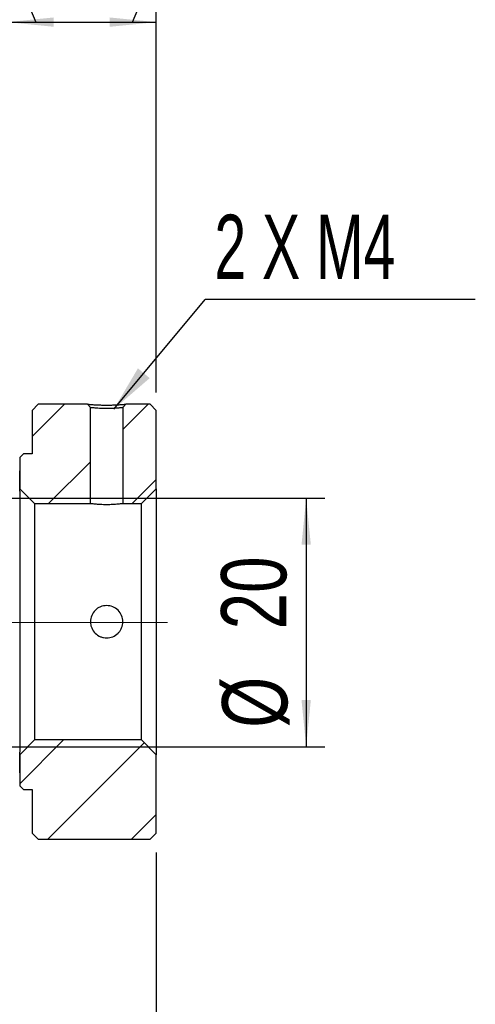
# Model space of a CAD drawing. Header units: millimetres. Extents: x 4 to 295, y 43 to 175.
# Tile 10 of 11: x 271 to 295, y 75 to 128. Entities that reach past the tile are written whole.
import ezdxf

# ---------------------------------------------------------------- set-up
doc = ezdxf.new("R2010")
doc.units = ezdxf.units.MM
doc.linetypes.add('CENTERX2', pattern=[20.32, 12.7, -2.54, 2.54, -2.54])
doc.layers.add('FORMAT', color=7, linetype='Continuous')
doc.styles.add('SLDTEXTSTYLE0', font='TXT', dxfattribs={"width": 0.75})
doc.styles.add('SLDTEXTSTYLE1', font='TXT', dxfattribs={"width": 0.666667})
doc.dimstyles.new('SLDDIMSTYLE0', dxfattribs={"dimtxt": 3.5, "dimasz": 2.5, "dimexe": 0, "dimexo": 0.0625, "dimgap": 0.875, "dimtad": 1, "dimlfac": 1.5, "dimrnd": 1e-09, "dimzin": 12, "dimdsep": 46, "dimtxsty": 'SLDTEXTSTYLE0', "dimsah": 1, "dimcen": 0.09, "dimadec": 0, "dimazin": 3, "dimtfac": 1, "dimtofl": 0, "dimtmove": 0, "dimatfit": 3, "dimfxl": 1, "dimfrac": 2, "dimtolj": 1, "dimtzin": 12, "dimarcsym": 0})
doc.dimstyles.new('SLDDIMSTYLE2', dxfattribs={"dimtxt": 0.18, "dimasz": 2.5, "dimexe": 0, "dimexo": 0.0625, "dimgap": 0, "dimtad": 0, "dimtih": 1, "dimtoh": 1, "dimdec": 0, "dimrnd": 1e-09, "dimzin": 0, "dimdsep": 46, "dimtxsty": 'Standard', "dimsah": 1, "dimcen": 0.09, "dimadec": 0, "dimazin": 0, "dimtfac": 2.5, "dimtdec": 0, "dimtofl": 0, "dimtmove": 0, "dimatfit": 3, "dimfxl": 1, "dimfrac": 2, "dimtolj": 1, "dimtzin": 0, "dimarcsym": 0})

# ---------------------------------------------------------------- blocks, each defined once
blk = doc.blocks.new('_D_15')
at = {"layer": 'FORMAT', "color": 7}
for p, q in [((270.01, 114.569), (270.01, 128.427)), ((278.01, 107.569), (278.01, 128.427)), ((270.01, 127.427), (278.01, 127.427))]:
    blk.add_line(p, q, dxfattribs=at)
for centre, start, end in [((277.109, 130.205), 153.4349, 206.5651), ((271.169, 130.205), 333.4349, 26.5651)]:
    blk.add_arc(centre, 6.212, start, end, dxfattribs=at)
for points in [[(270.01, 127.427), (272.51, 127.177), (272.51, 127.677)], [(278.01, 127.427), (275.51, 127.677), (275.51, 127.177)]]:
    blk.add_solid(points, dxfattribs=at)
at = {"layer": 'FORMAT', "color": 7, "insert": (271.553, 131.939), "char_height": 3.5, "attachment_point": 1, "style": 'SLDTEXTSTYLE0'}
blk.add_mtext('12', dxfattribs=at)
blk = doc.blocks.new('_D_18')
at = {"layer": 'FORMAT', "color": 7}
for p, q in [((264.01, 101.903), (287.055, 101.903)), ((286.055, 101.903), (286.055, 88.569)), ((264.01, 88.569), (287.055, 88.569))]:
    blk.add_line(p, q, dxfattribs=at)
for points in [[(286.055, 101.903), (285.805, 99.403), (286.305, 99.403)], [(286.055, 88.569), (286.305, 91.069), (285.805, 91.069)]]:
    blk.add_solid(points, dxfattribs=at)
at = {"layer": 'FORMAT', "color": 7, "char_height": 3.5, "attachment_point": 1, "rotation": 90, "style": 'SLDTEXTSTYLE0'}
for s, insert in [('20', (281.489, 94.869)), ('%%c', (281.543, 89.591))]:
    blk.add_mtext(s, dxfattribs=dict(at, insert=insert))
blk = doc.blocks.new('_D_19')
at = {"layer": 'FORMAT', "color": 7}
for p, q in [((278.01, 82.903), (278.01, 65.435)), ((244.676, 79.236), (244.676, 65.435)), ((244.676, 66.435), (278.01, 66.435))]:
    blk.add_line(p, q, dxfattribs=at)
for points in [[(244.676, 66.435), (247.176, 66.185), (247.176, 66.685)], [(278.01, 66.435), (275.51, 66.685), (275.51, 66.185)]]:
    blk.add_solid(points, dxfattribs=at)
at = {"layer": 'FORMAT', "color": 7, "insert": (258.023, 70.947), "char_height": 3.5, "attachment_point": 1, "style": 'SLDTEXTSTYLE0'}
blk.add_mtext('50', dxfattribs=at)
blk = doc.blocks.new('SW_NOTE_4')
at = {"layer": 'FORMAT', "color": 0}
blk.add_line((14.497, 0), (0, 0), dxfattribs=at)
at = {"layer": 'FORMAT', "color": 0, "insert": (0.491, 4.551), "char_height": 3.4396, "attachment_point": 1, "style": 'SLDTEXTSTYLE1'}
blk.add_mtext('2 X M4', dxfattribs=at)

msp = doc.modelspace()

# ---------------------------------------------------------------- hatches: boundary and pattern name
at = {"layer": 'FORMAT', "linetype": 'Continuous', "lineweight": 18}
h = msp.add_hatch(dxfattribs=at)
h.set_pattern_fill('ANSI31', color=256, style=0)
h.paths.add_polyline_path([(270.87646, 104.27337), (270.67646, 104.07337), (270.67646, 102.4067), (271.47646, 101.6067), (274.47646, 101.6067), (274.47646, 106.75452), (274.30842, 106.94004), (271.67646, 106.94004), (271.34313, 106.6067), (271.34313, 104.27337)], flags=0)
h = msp.add_hatch(dxfattribs=at)
h.set_pattern_fill('ANSI31', color=256, style=0)
edge = h.paths.add_edge_path(flags=0)
edge.add_line((276.20979, 106.75452), (276.20979, 101.6067))
edge.add_line((276.20979, 101.6067), (277.20979, 101.6067))
edge.add_line((277.20979, 101.6067), (278.00979, 102.4067))
edge.add_line((278.00979, 102.4067), (278.00979, 106.6067))
edge.add_line((278.00979, 106.6067), (277.67646, 106.94004))
edge.add_line((277.67646, 106.94004), (276.37783, 106.94004))
edge.add_line((276.37783, 106.94004), (276.20979, 106.75452))
h = msp.add_hatch(dxfattribs=at)
h.set_pattern_fill('ANSI31', color=256, style=0)
edge = h.paths.add_edge_path(flags=0)
edge.add_line((263.34313, 102.27337), (263.67646, 101.94004))
edge.add_line((263.67646, 101.94004), (270.34313, 101.94004))
edge.add_arc((270.34313, 102.27337), 0.33333, 270, 360)
edge.add_line((270.67646, 102.27337), (270.67646, 103.37337))
edge.add_arc((270.34313, 103.37337), 0.33333, 0, 90)
edge.add_line((270.34313, 103.7067), (263.67646, 103.7067))
edge.add_line((263.67646, 103.7067), (263.34313, 103.37337))
edge.add_line((263.34313, 103.37337), (263.34313, 102.27337))
h = msp.add_hatch(dxfattribs=at)
h.set_pattern_fill('ANSI31', color=256, style=0)
h.paths.add_polyline_path([(270.67646, 86.47337), (270.87646, 86.27337), (271.34313, 86.27337), (271.34313, 83.94004), (271.67646, 83.6067), (277.67646, 83.6067), (278.00979, 83.94004), (278.00979, 88.14004), (277.20979, 88.94004), (271.47646, 88.94004), (270.67646, 88.14004)], flags=0)
h = msp.add_hatch(dxfattribs=at)
h.set_pattern_fill('ANSI31', color=256, style=0)
edge = h.paths.add_edge_path(flags=0)
edge.add_line((263.67646, 88.6067), (263.34313, 88.27337))
edge.add_line((263.34313, 88.27337), (263.34313, 87.17337))
edge.add_line((263.34313, 87.17337), (263.67646, 86.84004))
edge.add_line((263.67646, 86.84004), (270.34313, 86.84004))
edge.add_arc((270.34313, 87.17337), 0.33333, 270, 360)
edge.add_line((270.67646, 87.17337), (270.67646, 88.27337))
edge.add_arc((270.34313, 88.27337), 0.33333, 0, 90)
edge.add_line((270.34313, 88.6067), (263.67646, 88.6067))

# ---------------------------------------------------------------- linework, layer by layer
at = {"color": 7, "linetype": 'Continuous', "lineweight": 25}
for p, q in [((271.34313, 106.6067), (271.67646, 106.94004)), ((274.30842, 106.94004), (271.67646, 106.94004)), ((274.30842, 106.94004), (274.47646, 106.75452)), ((274.47646, 101.6067), (274.47646, 106.75452)), ((276.20979, 106.75452), (276.37783, 106.94004)), ((276.20979, 106.75452), (276.20979, 101.6067)), ((277.67646, 106.94004), (276.37783, 106.94004)), ((277.67646, 106.94004), (278.00979, 106.6067)), ((271.34313, 106.6067), (271.34313, 104.27337)), ((278.00979, 102.4067), (278.00979, 106.6067)), ((270.67646, 104.07337), (270.87646, 104.27337)), ((270.67646, 104.07337), (270.67646, 102.4067)), ((271.34313, 104.27337), (270.87646, 104.27337)), ((270.67646, 102.27337), (270.67646, 103.37337)), ((271.47646, 101.6067), (270.67646, 102.4067)), ((270.67646, 102.27337), (270.67646, 88.27337)), ((278.00979, 102.4067), (277.20979, 101.6067)), ((278.00979, 102.4067), (278.00979, 88.14004)), ((271.47646, 101.6067), (274.47646, 101.6067)), ((271.47646, 101.6067), (271.47646, 88.94004)), ((276.20979, 101.6067), (277.20979, 101.6067)), ((277.20979, 88.94004), (277.20979, 101.6067)), ((270.67646, 88.14004), (271.47646, 88.94004)), ((277.20979, 88.94004), (271.47646, 88.94004)), ((277.20979, 88.94004), (278.00979, 88.14004)), ((270.67646, 87.17337), (270.67646, 88.27337)), ((270.67646, 88.14004), (270.67646, 86.47337)), ((278.00979, 83.94004), (278.00979, 88.14004)), ((270.87646, 86.27337), (270.67646, 86.47337)), ((270.87646, 86.27337), (271.34313, 86.27337)), ((271.34313, 86.27337), (271.34313, 83.94004)), ((271.67646, 83.6067), (271.34313, 83.94004)), ((271.67646, 83.6067), (277.67646, 83.6067)), ((278.00979, 83.94004), (277.67646, 83.6067))]:
    msp.add_line(p, q, dxfattribs=at)
for points, knots in [([(274.30842, 106.94004), (274.30915, 106.93996), (274.3106, 106.93981), (274.32224, 106.93865), (274.3409, 106.93688), (274.36721, 106.93451), (274.40101, 106.93163), (274.44234, 106.9283), (274.49117, 106.92459), (274.54751, 106.92057), (274.65117, 106.91361), (274.81761, 106.90371), (275.07121, 106.89452), (275.34301, 106.89158), (275.61483, 106.89448), (275.86824, 106.90368), (276.05396, 106.91474), (276.18581, 106.92382), (276.27217, 106.93048), (276.3333, 106.93572), (276.37111, 106.93933), (276.37556, 106.9398), (276.37783, 106.94004)], [0, 0, 0, 0, 0.02908696, 0.05739941, 0.0851364, 0.11250953, 0.1397389, 0.16704807, 0.19465868, 0.22278523, 0.25163072, 0.33570685, 0.41647649, 0.50011984, 0.58350314, 0.66419985, 0.74841808, 0.79981154, 0.84939671, 0.8984323, 0.94821877, 1, 1, 1, 1]), ([(276.20979, 106.75452), (276.20914, 106.75442), (276.20776, 106.75421), (276.19593, 106.75267), (276.17479, 106.75028), (276.14175, 106.74691), (276.0953, 106.74259), (276.03375, 106.73738), (275.90033, 106.72641), (275.66857, 106.71318), (275.34325, 106.70545), (275.01768, 106.71317), (274.7727, 106.72726), (274.62516, 106.73962), (274.55157, 106.74615), (274.50557, 106.75086), (274.48063, 106.75389), (274.4778, 106.75432), (274.47646, 106.75452)], [0, 0, 0, 0, 0.02824834, 0.05902675, 0.09233784, 0.12818353, 0.16656519, 0.20748382, 0.25094008, 0.39091871, 0.50001246, 0.60915839, 0.74931845, 0.80942732, 0.86454834, 0.91468219, 0.9598312, 1, 1, 1, 1]), ([(276.20979, 101.6067), (276.20979, 101.6067), (276.18717, 101.6035), (276.12187, 101.59524), (276.09524, 101.59197), (276.03233, 101.58479), (275.99576, 101.58085), (275.87595, 101.56921), (275.77935, 101.56141), (275.57081, 101.55039), (275.45665, 101.54713), (275.28685, 101.54712), (275.22935, 101.54791), (275.11814, 101.55091), (275.06408, 101.55311), (274.90656, 101.56142), (274.81117, 101.56912), (274.64953, 101.58484), (274.58596, 101.5925), (274.52075, 101.60076), (274.50434, 101.60294), (274.48213, 101.60592), (274.47646, 101.6067), (274.47646, 101.6067)], [0, 0, 0, 0, 0.125, 0.125, 0.1875, 0.1875, 0.25, 0.25, 0.375, 0.375, 0.5, 0.5, 0.5625, 0.5625, 0.625, 0.625, 0.75, 0.75, 0.875, 0.875, 0.9375, 0.9375, 1, 1, 1, 1]), ([(276.20979, 95.27337), (276.20979, 95.15871), (276.18717, 95.04622), (276.12189, 94.88883), (276.09526, 94.83908), (276.03237, 94.74492), (275.99581, 94.70039), (275.87603, 94.58064), (275.77944, 94.51609), (275.57094, 94.4296), (275.4568, 94.40677), (275.28702, 94.40667), (275.22953, 94.41231), (275.11832, 94.43445), (275.06427, 94.45083), (274.90675, 94.516), (274.81137, 94.57954), (274.64968, 94.7411), (274.5861, 94.83643), (274.52084, 94.99377), (274.50442, 95.04778), (274.48218, 95.15896), (274.47648, 95.21645), (274.47642, 95.38622), (274.49913, 95.50039), (274.58547, 95.70905), (274.64991, 95.80565), (274.76963, 95.9256), (274.81415, 95.96221), (274.90818, 96.02512), (274.9579, 96.05179), (275.1153, 96.11724), (275.22777, 96.13994), (275.45696, 96.14014), (275.56957, 96.1176), (275.77941, 96.03077), (275.87558, 95.96644), (276.03537, 95.80691), (276.10002, 95.71037), (276.1867, 95.50193), (276.20979, 95.38803), (276.20979, 95.27337)], [0, 0, 0, 0, 0.0625, 0.0625, 0.09375, 0.09375, 0.125, 0.125, 0.1875, 0.1875, 0.25, 0.25, 0.28125, 0.28125, 0.3125, 0.3125, 0.375, 0.375, 0.4375, 0.4375, 0.46875, 0.46875, 0.5, 0.5, 0.5625, 0.5625, 0.625, 0.625, 0.65625, 0.65625, 0.6875, 0.6875, 0.75, 0.75, 0.8125, 0.8125, 0.875, 0.875, 0.9375, 0.9375, 1, 1, 1, 1])]:
    msp.add_open_spline(points, degree=3, knots=knots, dxfattribs=at)
at = {"layer": 'FORMAT', "color": 7, "linetype": 'CENTERX2', "lineweight": 18}
msp.add_line((278.61608, 95.23602), (234.92498, 95.23602), dxfattribs=at)

# ---------------------------------------------------------------- block references
at = {"layer": 'FORMAT', "color": 7}
msp.add_blockref('SW_NOTE_4', (280.63811, 112.54944), dxfattribs=at)

# ---------------------------------------------------------------- dimensions: what is measured, and where the dimension line sits
dim = msp.add_linear_dim(base=(278.00979, 127.42731), p1=(270.00979, 113.56935), p2=(278.00979, 106.56935), text='(<>)', dimstyle='SLDDIMSTYLE0', dxfattribs=at)
dim.commit()
dim.dimension.update_dxf_attribs({"geometry": '_D_15', "text_midpoint": (274.1392, 127.42731), "dimtype": 160})
dim = msp.add_linear_dim(base=(286.05461, 88.56935), p1=(263.00979, 101.90269), p2=(263.00979, 88.56935), angle=90, text='%%c<>', dimstyle='SLDDIMSTYLE0', dxfattribs=at)
dim.commit()
dim.dimension.update_dxf_attribs({"geometry": '_D_18', "text_midpoint": (286.05461, 94.81618), "dimtype": 160})
dim = msp.add_linear_dim(base=(278.00979, 66.43516), p1=(244.67646, 80.23602), p2=(278.00979, 83.90269), dimstyle='SLDDIMSTYLE0', dxfattribs=at)
dim.commit()
dim.dimension.update_dxf_attribs({"geometry": '_D_19', "text_midpoint": (260.6087, 66.43516), "dimtype": 160})

# ---------------------------------------------------------------- leaders
msp.add_leader([(275.73718, 106.68055), (280.63811, 112.54944)], dimstyle='SLDDIMSTYLE2', dxfattribs=at)

doc.saveas('drawing.dxf')
